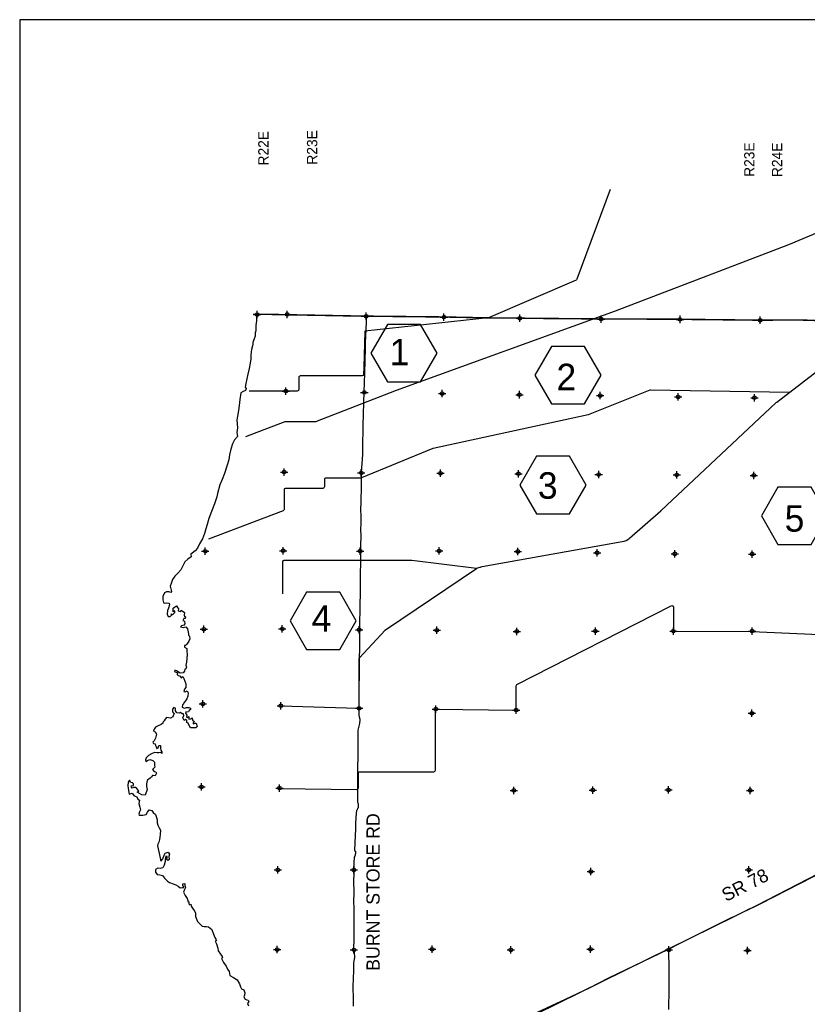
# Model space of a CAD drawing. Extents: x 137600 to 414800, y 708957 to 906957.
# Tile 7 of 10: x 137600 to 191129, y 840068 to 906957. Entities that reach past the tile are written whole.
import ezdxf
from ezdxf.enums import TextEntityAlignment as Align

# ---------------------------------------------------------------- set-up
doc = ezdxf.new("R2010")
doc.units = 0
doc.header["$LTSCALE"] = 2000
doc.header["$PDMODE"] = 34
doc.header["$PDSIZE"] = 250
doc.linetypes.add('PHANTOM', pattern=[0])
for name, color, linetype in [('BORDER9', 1, 'CONTINUOUS'), ('COUNTY', 15, 'PHANTOM'), ('HEX', 2, 'CONTINUOUS'), ('MAJROADS', 9, 'CONTINUOUS'), ('SEC', 2, 'CONTINUOUS'), ('TEXT', 7, 'CONTINUOUS'), ('WATER', 4, 'CONTINUOUS'), ('WSHEDS', 3, 'CONTINUOUS')]:
    doc.layers.add(name, color=color, linetype=linetype)

msp = doc.modelspace()

# ---------------------------------------------------------------- linework, layer by layer
at = {"layer": 'BORDER9', "color": 0}
msp.add_lwpolyline([(137600, 708957), (414800, 708957), (414800, 906957), (137600, 906957)], close=True, dxfattribs=at)
at = {"layer": 'COUNTY', "color": 0, "const_width": 100}
msp.add_lwpolyline([(193006, 886483), (190661, 886554), (187671, 886546), (184101, 886586), (183864, 886586), (182227, 886609), (176874, 886630), (172180, 886671), (171346, 886686), (170022, 886688), (166187, 886765), (160893, 886819), (154508, 886938), (153463, 886938)], dxfattribs=at)
at = {"layer": 'HEX', "color": 0}
for points in [[(162600, 886243), (161475, 884295), (162600, 882346), (164850, 882346), (165975, 884295), (164850, 886243)], [(173741, 884753), (172616, 882804), (173741, 880856), (175991, 880856), (177116, 882804), (175991, 884753)], [(172717, 877295), (171592, 875346), (172717, 873397), (174967, 873397), (176092, 875346), (174967, 877295)], [(189134, 875193), (188009, 873245), (189134, 871296), (191384, 871296), (192509, 873245), (191384, 875193)], [(157103, 868062), (155978, 866113), (157103, 864165), (159353, 864165), (160478, 866113), (159353, 868062)]]:
    msp.add_lwpolyline(points, close=True, dxfattribs=at)
at = {"layer": 'MAJROADS', "color": 0}
for points in [[(161147, 886850), (161139, 886834), (161144, 886431), (161115, 885912), (161083, 885024), (161089, 884622), (161049, 883810), (161026, 882938), (160999, 881673), (160932, 879403), (160895, 877820), (160909, 877426), (160816, 876203), (160806, 876052), (160805, 875885), (160801, 875374), (160798, 875005), (160794, 874469), (160775, 874142), (160763, 873715), (160785, 873203), (160781, 872759), (160761, 872307), (160783, 871913), (160770, 871218), (160767, 870908), (160733, 868503), (160711, 866702), (160690, 866174), (160685, 865562), (160697, 864875), (160682, 862940), (160671, 862546), (160647, 861516), (160651, 860979), (160645, 860234), (160658, 859714), (160666, 859588), (160706, 859446), (160714, 859353), (160688, 859186), (160687, 859144), (160627, 858876), (160592, 858684), (160583, 858609), (160590, 858508), (160585, 857745), (160574, 857394), (160581, 857285), (160584, 856598), (160566, 856447), (160554, 855936), (160555, 854863), (160555, 853799), (160580, 853749), (160604, 853690), (160594, 853480), (160594, 853405), (160560, 853380), (160526, 853288), (160492, 853230), (160474, 853046), (160427, 852367), (160424, 851965), (160396, 851546), (160354, 850516), (160413, 850465), (160412, 850348), (160420, 850323), (160411, 850247), (160402, 850206), (160377, 850130), (160334, 850064), (160333, 849972), (160307, 849771), (160312, 849310), (160301, 848983), (160296, 848405), (160316, 847718), (160294, 846972), (160317, 846679), (160300, 845548), (160312, 844936), (160300, 844383), (160288, 843956), (160279, 843847), (160303, 843721), (160328, 843645), (160335, 843536), (160359, 843327), (160358, 843243), (160332, 843134), (160288, 842875), (160296, 842808), (160285, 842439), (160255, 841752), (160243, 841342), (160249, 841015), (160255, 840688), (160262, 840495), (160268, 840110), (160266, 839951)], [(170885, 838653), (174685, 840410), (176317, 841194), (177629, 841863), (181691, 843818), (182482, 844232), (185981, 845973), (186157, 846031), (187057, 846493), (187091, 846510), (187478, 846675), (187924, 846897), (190615, 848277), (192525, 849251)], [(181691, 843818), (181717, 842388), (181716, 841115), (181689, 839724)]]:
    msp.add_lwpolyline(points, dxfattribs=at)
at = {"layer": 'SEC', "color": 0}
for p in [(153732, 886925), (155783, 886931), (161143, 886809), (166437, 886755), (171596, 886677), (177124, 886621), (182477, 886600), (187921, 886536), (155679, 881730), (161023, 881634), (166308, 881554), (171568, 881483), (177054, 881420), (182355, 881332), (187532, 881278), (155582, 876219), (160817, 876165), (166202, 876144), (171496, 876115), (176949, 876059), (182251, 876030), (187494, 876001), (150216, 870846), (155510, 870875), (160737, 870855), (166115, 870867), (171450, 870829), (176844, 870741), (182121, 870670), (187373, 870650), (150120, 865544), (155448, 865573), (160674, 865511), (165943, 865482), (171387, 865402), (176723, 865423), (182025, 865419), (187386, 865423), (150042, 860477), (155343, 860347), (160670, 860175), (165888, 860121), (171341, 860058), (187363, 859836), (149961, 854840), (155254, 854752), (171177, 854597), (176546, 854618), (181697, 854632), (187242, 854601), (155148, 849199), (160308, 849196), (176423, 849082), (187162, 849199), (155102, 843788), (160320, 843760), (165639, 843806), (170975, 843760), (176386, 843805), (181713, 843759), (187074, 843730)]:
    msp.add_point(p, dxfattribs=at)
at = {"layer": 'WATER', "color": 0}
for points in [[(153704, 886928), (153694, 886744), (153701, 886493), (153675, 886342), (153640, 886175), (153639, 885999), (153638, 885815), (153595, 885681), (153602, 885463), (153525, 885271), (153448, 885029), (153438, 884904), (153430, 884794), (153353, 884552), (153317, 884200), (153315, 883915), (153263, 883631), (153193, 883271), (153107, 882878), (153029, 882560), (152968, 882234), (152917, 882000), (152983, 881891), (152940, 881757), (152797, 881699), (152621, 881600), (152559, 881156), (152506, 880746), (152462, 880403), (152392, 880027), (152365, 879759), (152389, 879499), (152395, 879239), (152360, 878904), (152400, 878636), (152197, 878420), (152061, 878136), (151950, 877776), (151864, 877392), (151803, 877065), (151700, 876697), (151528, 876137), (151366, 875711), (151213, 875369), (151050, 874775), (150990, 874533), (150844, 874056), (150640, 873547), (150444, 873071), (150332, 872669), (150247, 872377), (150161, 872059), (150016, 871683), (149829, 871341), (149693, 871065), (149516, 870865), (149331, 870724), (149230, 870650), (149245, 870474), (149027, 870307), (148824, 870133), (148680, 869866), (148552, 869574), (148358, 869365), (148148, 869157), (147995, 868932), (147893, 868665), (147833, 868481), (147923, 868112), (147864, 868054), (147747, 868096), (147588, 868097), (147445, 868015), (147334, 867781), (147333, 867546), (147365, 867370), (147423, 867328), (147608, 867335), (147750, 867309), (147783, 867208), (147706, 866974), (147654, 866824), (147628, 866581), (147694, 866421), (147827, 866404), (147920, 866512), (147929, 866596), (147987, 866520), (148080, 866611), (148139, 866695), (148140, 866787), (148039, 866729), (148031, 866838), (148032, 866972), (148125, 867055), (148251, 867138), (148326, 867020), (148384, 866928), (148366, 866802), (148550, 866759), (148568, 866851), (148793, 866682), (148783, 866515), (148808, 866431), (148874, 866388), (148840, 866271), (148756, 866272), (148689, 866147), (148797, 866096), (148821, 865920), (148745, 865820), (148594, 865779), (148535, 865712), (148744, 865677), (148903, 865701), (149003, 865583), (149052, 865357), (149068, 865239), (149084, 865156), (149142, 865080), (149174, 864895), (149090, 864745), (149013, 864595), (148937, 864512), (148870, 864453), (148794, 864437), (148810, 864328), (148952, 864235), (148968, 864051), (148991, 863833), (148929, 863314), (148886, 863105), (148944, 862979), (148893, 862862), (148825, 862829), (148791, 862703), (148706, 862578), (148497, 862554), (148247, 862715), (148138, 862758), (148129, 862683), (148330, 862589), (148295, 862472), (148379, 862404), (148496, 862370), (148570, 862252), (148688, 862344), (148746, 862201), (148820, 862016), (148902, 861831), (148884, 861597), (148808, 861472), (148756, 861313), (148840, 861296), (148983, 861362), (149049, 861219), (149039, 861010), (148971, 860826), (148861, 860676), (148760, 860542), (148742, 860459), (148675, 860409), (148649, 860250), (148782, 860182), (148942, 860223), (149093, 860239), (149201, 860196), (149201, 860104), (149125, 860029), (149082, 859937), (148957, 859921), (148890, 859938), (148872, 859846), (148964, 859720), (148946, 859595), (149013, 859552), (149088, 859610), (149096, 859518), (149087, 859434), (149230, 859467), (149322, 859525), (149355, 859366), (149488, 859289), (149396, 859189), (149395, 859114), (149521, 859163), (149605, 859163), (149670, 858945), (149577, 858845), (149393, 858854), (149201, 858847), (149101, 859049), (149052, 859158), (148960, 859218), (148969, 859326), (148953, 859368), (148869, 859419), (148777, 859344), (148686, 859529), (148762, 859696), (148738, 859805), (148637, 859806), (148538, 859899), (148445, 859841), (148278, 859875), (148186, 860002), (148196, 860194), (148071, 860237), (147978, 860112), (147977, 859945), (148093, 859826), (148042, 859668), (148008, 859601), (147848, 859510), (147723, 859536), (147589, 859545), (147487, 859437), (147420, 859328), (147344, 859262), (147318, 859178), (147225, 859070), (147015, 858979), (146830, 858897), (146746, 858755), (146703, 858621), (146811, 858570), (146894, 858411), (146825, 858143), (146732, 857976), (146639, 857876), (146697, 857775), (146806, 857766), (146822, 857649), (146880, 857565), (146921, 857455), (147005, 857497), (147048, 857647), (147174, 857646), (147173, 857479), (147188, 857336), (147263, 857227), (147262, 857101), (147187, 857169), (147061, 857145), (146936, 857154), (146768, 857172), (146550, 857089), (146348, 856965), (146196, 856807), (146145, 856665), (146178, 856573), (146287, 856622), (146447, 856705), (146656, 856628), (146756, 856510), (146771, 856317), (146779, 856175), (146719, 856100), (146635, 856017), (146743, 855873), (146860, 855864), (146901, 855772), (146808, 855597), (146683, 855614), (146632, 855623), (146556, 855515), (146447, 855398), (146421, 855398), (146270, 855265), (146218, 855039), (146209, 854872), (146257, 854671), (146215, 854520), (146172, 854420), (146121, 854269), (145911, 854296), (145736, 854389), (145586, 854482), (145695, 854557), (145571, 854734), (145471, 854801), (145354, 854786), (145253, 854744), (145195, 854812), (145178, 854904), (145329, 854936), (145330, 855045), (145264, 855113), (145163, 855139), (145055, 855290), (144962, 855157), (144944, 854914), (145000, 854587), (145041, 854352), (145234, 854401), (145350, 854249), (145450, 854207), (145567, 854164), (145633, 854005), (145750, 853928), (145698, 853703), (145772, 853468), (145804, 853283), (145736, 853141), (145693, 852991), (145718, 852907), (145961, 852922), (146196, 852971), (146297, 853129), (146407, 853287), (146591, 853244), (146682, 853101), (146824, 852958), (146898, 852756), (146939, 852605), (146954, 852404), (146987, 852245), (147069, 852052), (147177, 851900), (147158, 851607), (147132, 851431), (147106, 851256), (147062, 851080), (146986, 850955), (146960, 850838), (147066, 850418), (147196, 849798), (147331, 849947), (147417, 850206), (147493, 850332), (147686, 850397), (147777, 850271), (147743, 850112), (147758, 849911), (147674, 849828), (147599, 849904), (147633, 850029), (147626, 850113), (147542, 850122), (147490, 849913), (147489, 849762), (147429, 849520), (147319, 849344), (147143, 849295), (147000, 849321), (146824, 849222), (146839, 849038), (146939, 848895), (147131, 848868), (147298, 848808), (147440, 848640), (147639, 848429), (147781, 848336), (148023, 848242), (148207, 848174), (148374, 848098), (148516, 847979), (148658, 848012), (148751, 848003), (148693, 848162), (148694, 848263), (148828, 848270), (148835, 848128), (148868, 848002), (148800, 847868), (148723, 847693), (148839, 847466), (148988, 847247), (149021, 847113), (149021, 847054), (149104, 847029), (149087, 846945), (149111, 846828), (149237, 846860), (149253, 846760), (149253, 846743), (149336, 846608), (149460, 846448), (149551, 846280), (149558, 846037), (149690, 845701), (149856, 845508), (150006, 845381), (150148, 845355), (150291, 845354), (150425, 845336), (150666, 845150), (150765, 844831), (150872, 844613), (150930, 844487), (150980, 844411), (150887, 844353), (150970, 844168), (151077, 843891), (151100, 843690), (151250, 843463), (151366, 843311), (151382, 843219), (151315, 843177), (151447, 842917), (151638, 842648), (151729, 842446), (151845, 842286), (151877, 842026), (152135, 841890), (152377, 841730), (152534, 841452), (152609, 841259), (152683, 841124), (152842, 841048), (152891, 840847), (152889, 840687), (152830, 840571), (152921, 840419), (153030, 840368), (153122, 840351), (153180, 840258), (153087, 840133), (153161, 839974)], [(153713, 886928), (153704, 886928)]]:
    msp.add_lwpolyline(points, dxfattribs=at)
at = {"layer": 'WSHEDS', "color": 0}
for points in [[(152966, 878640), (155640, 879658, -0.091195), (155675, 879664), (157697, 879664, 0.092298), (157733, 879671), (163212, 881784, -0.005151), (163214, 881785), (178084, 887172, 0.00432), (178085, 887172), (189871, 891674, 0.008377), (189874, 891675), (200094, 895975)], [(177726, 895412), (175470, 889327, -0.205004), (175416, 889270), (169471, 886708, -0.105433), (169430, 886700), (161058, 885808), (160998, 883350, -0.006182), (160998, 883347), (160965, 882848, -0.394848), (160865, 882755), (156667, 882755, 0.414214), (156567, 882655), (156567, 881826, -0.414214), (156467, 881726), (153204, 881726)], [(168907, 869766, -0.034753), (169041, 869800), (178554, 871503, 0.13571), (179035, 871734), (181168, 873592, 0.009104), (181195, 873616), (188986, 880920, -0.024478), (189061, 880983), (193785, 884614, 0.114809), (194072, 884964), (195672, 888206, -0.261184), (196478, 888759), (198232, 888918, 0.195441), (198901, 889264), (204166, 895412, 0.319832)], [(189909, 881635), (180475, 881797, 0.099432), (180436, 881789), (176240, 880117, -0.041553), (176225, 880112), (165702, 877834, 0.044443), (165685, 877829), (160823, 875825, -0.098023), (160785, 875818), (158408, 875818, 0.414214), (158308, 875718), (158308, 875219, -0.414214), (158208, 875119), (155678, 875119, 0.414214), (155578, 875019), (155578, 873684, -0.312171), (155513, 873591), (150434, 871676)], [(155343, 860347, -0.000944), (155344, 860347), (160567, 860179, 0.423685), (160670, 860279), (160670, 863536, -0.188527), (160696, 863604), (162441, 865495, -0.058247), (162459, 865510), (168646, 869676, -0.075314), (168673, 869689), (169041, 869800)], [(168646, 869676), (164249, 870212, 0.030302), (164237, 870213), (155559, 870213, 0.414214), (155459, 870113), (155459, 867957)], [(155254, 854719), (160516, 854668, 0.41706), (160617, 854768), (160617, 855767, -0.414214), (160717, 855867), (165752, 855867, 0.414214), (165852, 855967), (165852, 860010, -0.41707), (165953, 860110), (171240, 860059, 0.41707), (171341, 860159), (171341, 861697, -0.281693), (171395, 861786), (181879, 867144, -0.560436), (182025, 867055), (182025, 865518, 0.413114), (182125, 865418), (187365, 865399, -0.010736), (187369, 865398), (192966, 865137, 0.008986)]]:
    msp.add_lwpolyline(points, format="xyb", dxfattribs=at)
msp.add_lwpolyline([(169469, 838671), (171203, 838671), (187723, 846797), (192595, 849314), (197998, 852135)], dxfattribs=at)

# ---------------------------------------------------------------- texts
at = {"layer": 'HEX', "color": 0}
msp.add_text('1', height=1800, dxfattribs=at).set_placement((162743, 883473))
for s, p in [('2', (174751, 881787)), ('3', (173486, 874413)), ('5', (190258, 872174)), ('4', (158110, 865378))]:
    msp.add_text(s, height=1800, dxfattribs=at).set_placement(p, align=Align.CENTER)
at = {"layer": 'TEXT', "color": 0}
for s, height, rotation, p in [('R22E', 700, 90, (154511, 897053)), ('R23E', 700, 90, (157823, 897110)), ('R23E', 700, 90, (187538, 896278)), ('R24E', 700, 90, (189425, 896266)), ('BURNT STORE RD', 900, 90, (162064, 842347)), ('SR 78', 900, 27, (185609, 847016))]:
    msp.add_text(s, height=height, rotation=rotation, dxfattribs=at).set_placement(p)

doc.saveas('drawing.dxf')
